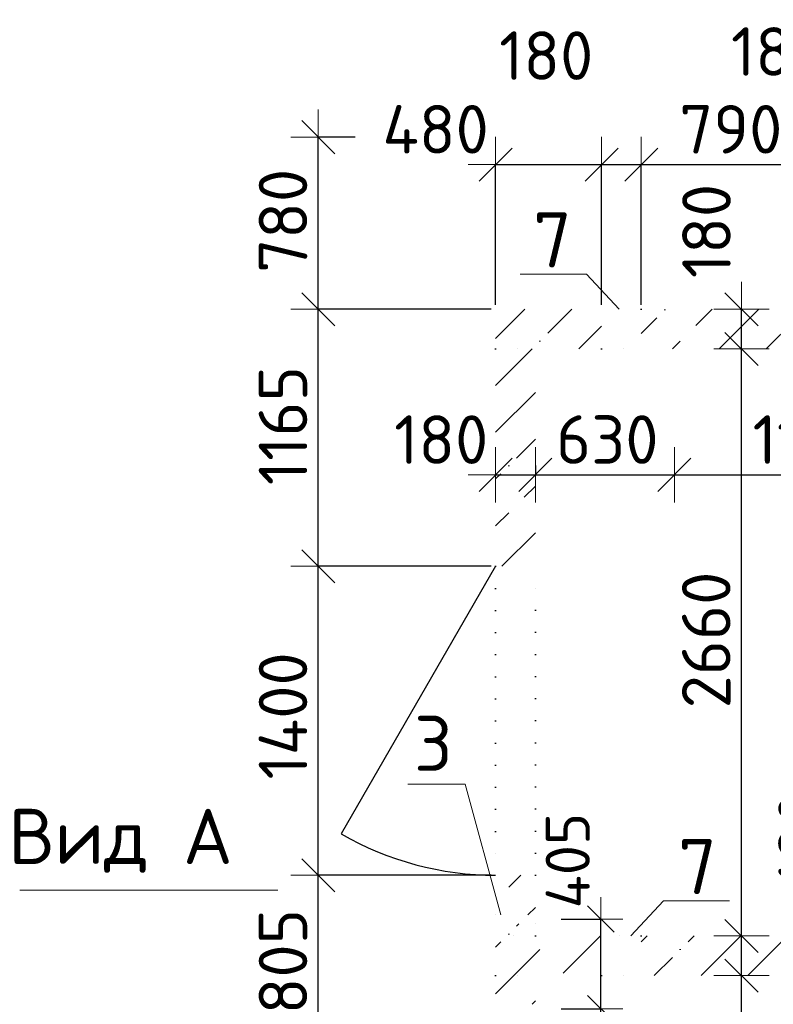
# Model space of a CAD drawing. Header units: millimetres. Extents: x 24002 to 102045, y -250 to 61883.
# Tile 11 of 31: x 53892 to 57309, y 9970 to 14432. Entities that reach past the tile are written whole.
import ezdxf

# ---------------------------------------------------------------- set-up
doc = ezdxf.new("R2010")
doc.units = ezdxf.units.MM
doc.header["$PDMODE"] = 65
doc.linetypes.add('______5', pattern=[1100, 800, -100, 100, -100])
doc.linetypes.add('______9', pattern=[100, 0, -100])
for name, color, linetype, lineweight in [('Standard', 7, 'Continuous', 25), ('Высотная отметка (отверстия)', 7, 'Continuous', 13), ('Макрос окна_ общее', 7, 'Continuous', 13), ('Ограждение_ 2D надпись', 7, 'Continuous', 13), ('Размерная линия_ общее', 7, 'Continuous', 13), ('Размерная линия_ общее_1', 7, 'Continuous', 13), ('Стена_ общее', 7, 'Continuous', 35)]:
    doc.layers.add(name, color=color, linetype=linetype, lineweight=lineweight)
doc.layers.add('Осевая линия_ общее', color=7, linetype='______5', lineweight=13, true_color=0xa0a0a0)
doc.styles.add('ISOCPEUR', font='ISOCPEUR')
doc.dimstyles.new('DIMSTYLE_10', dxfattribs={"dimtxt": 220, "dimasz": 250, "dimexe": 0, "dimexo": 0, "dimgap": 110, "dimtad": 2, "dimdec": 0, "dimrnd": 5, "dimzin": 12, "dimdsep": 46, "dimtxsty": 'ISOCPEUR', "dimblk1": 'ALL_ML_STRICH', "dimblk2": 'ALL_ML_STRICH', "dimsah": 1, "dimcen": 0, "dimclrd": 7, "dimclre": 256, "dimclrt": 7, "dimadec": 0, "dimazin": 0, "dimtfac": 1, "dimtdec": 0, "dimtix": 1, "dimtmove": 2, "dimatfit": 3, "dimfxl": 0, "dimtzin": 0, "dimlwd": 0, "dimlwe": -3, "dimarcsym": 0})
doc.dimstyles.new('DIMSTYLE_12', dxfattribs={"dimtxt": 220, "dimasz": 250, "dimexe": 0, "dimexo": 0, "dimgap": 110, "dimtad": 2, "dimdec": 0, "dimrnd": 5, "dimzin": 12, "dimdsep": 46, "dimtxsty": 'ISOCPEUR', "dimblk1": 'ALL_ML_STRICH', "dimblk2": 'ALL_ML_STRICH', "dimsah": 1, "dimcen": 0, "dimclrd": 7, "dimclre": 256, "dimclrt": 7, "dimadec": 0, "dimazin": 0, "dimtfac": 1, "dimtdec": 0, "dimtix": 1, "dimtmove": 2, "dimatfit": 3, "dimfxl": 0, "dimtzin": 0, "dimlwd": 0, "dimlwe": -3, "dimarcsym": 0})
doc.dimstyles.new('DIMSTYLE_13', dxfattribs={"dimtxt": 220, "dimasz": 250, "dimexe": 0, "dimexo": 0, "dimgap": 110, "dimtad": 0, "dimdec": 0, "dimrnd": 5, "dimzin": 12, "dimdsep": 46, "dimtxsty": 'ISOCPEUR', "dimblk1": 'ALL_ML_STRICH', "dimblk2": 'ALL_ML_STRICH', "dimsah": 1, "dimcen": 0, "dimclrd": 7, "dimclre": 256, "dimclrt": 7, "dimadec": 0, "dimazin": 0, "dimtfac": 1, "dimtdec": 0, "dimtix": 1, "dimtmove": 2, "dimatfit": 3, "dimfxl": 0, "dimtvp": 1.2, "dimtzin": 0, "dimlwd": 0, "dimlwe": -3, "dimarcsym": 0})
doc.dimstyles.new('DIMSTYLE_5', dxfattribs={"dimtxt": 200, "dimasz": 200, "dimexe": 0, "dimexo": 0, "dimgap": 100, "dimtad": 2, "dimdec": 0, "dimrnd": 5, "dimzin": 12, "dimdsep": 46, "dimtxsty": 'ISOCPEUR', "dimblk1": 'ALL_ML_STRICH', "dimblk2": 'ALL_ML_STRICH', "dimsah": 1, "dimcen": 0, "dimclrd": 7, "dimclre": 256, "dimclrt": 7, "dimadec": 0, "dimazin": 0, "dimtfac": 1, "dimtdec": 0, "dimtix": 1, "dimtmove": 2, "dimatfit": 3, "dimfxl": 0, "dimtzin": 0, "dimlwd": 0, "dimlwe": -3, "dimarcsym": 0})
doc.dimstyles.new('DIMSTYLE_7', dxfattribs={"dimtxt": 200, "dimasz": 200, "dimexe": 0, "dimexo": 0, "dimgap": 100, "dimtad": 2, "dimdec": 0, "dimrnd": 5, "dimzin": 12, "dimdsep": 46, "dimtxsty": 'ISOCPEUR', "dimblk1": 'ALL_ML_STRICH', "dimblk2": 'ALL_ML_STRICH', "dimsah": 1, "dimcen": 0, "dimclrd": 7, "dimclre": 256, "dimclrt": 7, "dimadec": 0, "dimazin": 0, "dimtfac": 1, "dimtdec": 0, "dimtix": 1, "dimtmove": 2, "dimatfit": 3, "dimfxl": 0, "dimtvp": 1.2, "dimtzin": 0, "dimlwd": 0, "dimlwe": -3, "dimarcsym": 0})
doc.dimstyles.new('DIMSTYLE_8', dxfattribs={"dimtxt": 220, "dimasz": 250, "dimexe": 0, "dimexo": 0, "dimgap": 110, "dimtad": 2, "dimdec": 0, "dimrnd": 5, "dimzin": 12, "dimdsep": 46, "dimtxsty": 'ISOCPEUR', "dimblk1": 'ALL_ML_STRICH', "dimblk2": 'ALL_ML_STRICH', "dimsah": 1, "dimcen": 0, "dimclrd": 7, "dimclre": 256, "dimclrt": 7, "dimadec": 0, "dimazin": 0, "dimtfac": 1, "dimtdec": 0, "dimtix": 1, "dimtmove": 2, "dimatfit": 3, "dimfxl": 0, "dimtvp": 1.2, "dimtzin": 0, "dimlwd": 0, "dimlwe": -3, "dimarcsym": 0})
doc.dimstyles.new('DIMSTYLE_9', dxfattribs={"dimtxt": 220, "dimasz": 250, "dimexe": 0, "dimexo": 0, "dimgap": 110, "dimtad": 2, "dimdec": 0, "dimrnd": 5, "dimzin": 12, "dimdsep": 46, "dimtxsty": 'ISOCPEUR', "dimblk1": 'ALL_ML_STRICH', "dimblk2": 'ALL_ML_STRICH', "dimsah": 1, "dimcen": 0, "dimclrd": 7, "dimclre": 256, "dimclrt": 7, "dimadec": 0, "dimazin": 0, "dimtfac": 1, "dimtdec": 0, "dimtix": 1, "dimtmove": 2, "dimatfit": 3, "dimfxl": 0, "dimtvp": 1.2, "dimtzin": 0, "dimlwd": 0, "dimlwe": -3, "dimarcsym": 0})
pattern_1 = [(45, (0, 0), (-212.132, 212.132), [400, -50, 0, -50]), (45, (-106.07, 106.07), (-212.132, 212.132), [800, -100, 100, -100])]

# ---------------------------------------------------------------- blocks, each defined once
blk = doc.blocks.new('ALL_ML_STRICH')
at = {"color": 0, "linetype": 'ByBlock', "lineweight": -2}
for p, q in [((0, -0.5), (0, 0.5)), ((-0.3, -0.3), (0.3, 0.3)), ((-1, 0), (0.5, 0))]:
    blk.add_line(p, q, dxfattribs=at)
blk = doc.blocks.new('*D28')
at = {"layer": 'DEFPOINTS', "color": 7, "linetype": 'Continuous', "lineweight": 13, "transparency": 33554687}
for p in [(56050, 12407.7), (56230, 12415.9), (56050, 12369.5)]:
    blk.add_point(p, dxfattribs=at)
at = {"layer": 'Размерная линия_ общее', "color": 253, "linetype": 'Continuous', "lineweight": -2, "true_color": 0xa0a0a0, "transparency": 33554687}
for p, q in [((56230, 12411.8), (56230, 12369.5)), ((56050, 12369.5), (56050, 12369.5))]:
    blk.add_line(p, q, dxfattribs=at)
at = {"layer": 'Размерная линия_ общее', "color": 7, "linetype": 'Continuous', "lineweight": -2, "transparency": 33554687}
blk.add_line((56050, 12369.5), (56230, 12369.5), dxfattribs=at)
at = {"layer": 'Размерная линия_ общее', "color": 7, "linetype": 'Continuous', "lineweight": 13, "transparency": 33554687, "xscale": 250, "yscale": 250, "zscale": 250, "rotation": 180}
blk.add_blockref('ALL_ML_STRICH', (56050, 12369.5), dxfattribs=at)
at = {"layer": 'Размерная линия_ общее', "color": 7, "linetype": 'Continuous', "lineweight": 13, "transparency": 33554687, "xscale": 250, "yscale": 250, "zscale": 250}
blk.add_blockref('ALL_ML_STRICH', (56230, 12369.5), dxfattribs=at)
at = {"layer": 'Размерная линия_ общее', "color": 7, "linetype": 'Continuous', "lineweight": 13, "transparency": 33554687, "insert": (55803.1, 12529.2), "char_height": 220, "width": 660, "attachment_point": 5, "style": 'ISOCPEUR'}
blk.add_mtext('\\A1;{180}', dxfattribs=at)
blk = doc.blocks.new('*D29')
at = {"layer": 'DEFPOINTS', "color": 7, "linetype": 'Continuous', "lineweight": 13, "transparency": 33554687}
for p in [(56230, 12415.9), (56230, 12369.5), (56860, 12389.9)]:
    blk.add_point(p, dxfattribs=at)
at = {"layer": 'Размерная линия_ общее', "color": 253, "linetype": 'Continuous', "lineweight": -2, "true_color": 0xa0a0a0, "transparency": 33554687}
for p, q in [((56230, 12411.8), (56230, 12369.5)), ((56860, 12369.5), (56860, 12369.5))]:
    blk.add_line(p, q, dxfattribs=at)
at = {"layer": 'Размерная линия_ общее', "color": 7, "linetype": 'Continuous', "lineweight": -2, "transparency": 33554687}
blk.add_line((56230, 12369.5), (56860, 12369.5), dxfattribs=at)
at = {"layer": 'Размерная линия_ общее', "color": 7, "linetype": 'Continuous', "lineweight": 13, "transparency": 33554687, "xscale": 250, "yscale": 250, "zscale": 250, "rotation": 180}
blk.add_blockref('ALL_ML_STRICH', (56230, 12369.5), dxfattribs=at)
at = {"layer": 'Размерная линия_ общее', "color": 7, "linetype": 'Continuous', "lineweight": 13, "transparency": 33554687, "xscale": 250, "yscale": 250, "zscale": 250}
blk.add_blockref('ALL_ML_STRICH', (56860, 12369.5), dxfattribs=at)
at = {"layer": 'Размерная линия_ общее', "color": 7, "linetype": 'Continuous', "lineweight": 13, "transparency": 33554687, "insert": (56556, 12529.5), "char_height": 220, "width": 660, "attachment_point": 5, "style": 'ISOCPEUR'}
blk.add_mtext('\\A1;{630}', dxfattribs=at)
blk = doc.blocks.new('*D30')
at = {"layer": 'DEFPOINTS', "color": 7, "linetype": 'Continuous', "lineweight": 13, "transparency": 33554687}
for p in [(57980, 12900), (56860, 12389.9), (56860, 12369.5)]:
    blk.add_point(p, dxfattribs=at)
at = {"layer": 'Размерная линия_ общее', "color": 253, "linetype": 'Continuous', "lineweight": -2, "true_color": 0xa0a0a0, "transparency": 33554687}
for p, q in [((57980, 12880), (57980, 12369.5)), ((56860, 12369.5), (56860, 12369.5))]:
    blk.add_line(p, q, dxfattribs=at)
at = {"layer": 'Размерная линия_ общее', "color": 7, "linetype": 'Continuous', "lineweight": -2, "transparency": 33554687}
blk.add_line((56860, 12369.5), (57980, 12369.5), dxfattribs=at)
at = {"layer": 'Размерная линия_ общее', "color": 7, "linetype": 'Continuous', "lineweight": 13, "transparency": 33554687, "xscale": 250, "yscale": 250, "zscale": 250, "rotation": 180}
blk.add_blockref('ALL_ML_STRICH', (56860, 12369.5), dxfattribs=at)
at = {"layer": 'Размерная линия_ общее', "color": 7, "linetype": 'Continuous', "lineweight": 13, "transparency": 33554687, "xscale": 250, "yscale": 250, "zscale": 250}
blk.add_blockref('ALL_ML_STRICH', (57980, 12369.5), dxfattribs=at)
at = {"layer": 'Размерная линия_ общее', "color": 7, "linetype": 'Continuous', "lineweight": 13, "transparency": 33554687, "insert": (57475, 12529.5), "char_height": 220, "width": 880, "attachment_point": 5, "style": 'ISOCPEUR'}
blk.add_mtext('\\A1;{1120}', dxfattribs=at)
blk = doc.blocks.new('*D178')
at = {"layer": 'DEFPOINTS', "color": 7, "linetype": 'Continuous', "lineweight": 13, "transparency": 33554687}
for p in [(57140.4, 10100), (57140.4, 8500), (57164.5, 8500)]:
    blk.add_point(p, dxfattribs=at)
at = {"layer": 'Размерная линия_ общее', "color": 253, "linetype": 'Continuous', "lineweight": -2, "true_color": 0xa0a0a0, "transparency": 33554687}
for p, q in [((57160.4, 10100), (57164.5, 10100)), ((57160.4, 8500), (57164.5, 8500))]:
    blk.add_line(p, q, dxfattribs=at)
at = {"layer": 'Размерная линия_ общее', "color": 7, "linetype": 'Continuous', "lineweight": -2, "transparency": 33554687}
blk.add_line((57164.5, 8500), (57164.5, 10100), dxfattribs=at)
at = {"layer": 'Размерная линия_ общее', "color": 7, "linetype": 'Continuous', "lineweight": 13, "transparency": 33554687, "xscale": 250, "yscale": 250, "zscale": 250}
for p, rotation in [((57164.5, 10100), 90), ((57164.5, 8500), 270)]:
    blk.add_blockref('ALL_ML_STRICH', p, dxfattribs=dict(at, rotation=rotation))
at = {"layer": 'Размерная линия_ общее', "color": 7, "linetype": 'Continuous', "lineweight": 13, "transparency": 33554687, "insert": (57004.5, 9333), "char_height": 220, "width": 880, "attachment_point": 5, "rotation": 90, "style": 'ISOCPEUR'}
blk.add_mtext('\\A1;{1600}', dxfattribs=at)
blk = doc.blocks.new('*D179')
at = {"layer": 'DEFPOINTS', "color": 7, "linetype": 'Continuous', "lineweight": 13, "transparency": 33554687}
for p in [(57140.4, 10280), (57140.4, 10100), (57164.5, 10100)]:
    blk.add_point(p, dxfattribs=at)
at = {"layer": 'Размерная линия_ общее', "color": 253, "linetype": 'Continuous', "lineweight": -2, "true_color": 0xa0a0a0, "transparency": 33554687}
for p, q in [((57160.4, 10280), (57164.5, 10280)), ((57160.4, 10100), (57164.5, 10100))]:
    blk.add_line(p, q, dxfattribs=at)
at = {"layer": 'Размерная линия_ общее', "color": 7, "linetype": 'Continuous', "lineweight": -2, "transparency": 33554687}
blk.add_line((57164.5, 10100), (57164.5, 10280), dxfattribs=at)
at = {"layer": 'Размерная линия_ общее', "color": 7, "linetype": 'Continuous', "lineweight": 13, "transparency": 33554687, "xscale": 250, "yscale": 250, "zscale": 250}
for p, rotation in [((57164.5, 10280), 90), ((57164.5, 10100), 270)]:
    blk.add_blockref('ALL_ML_STRICH', p, dxfattribs=dict(at, rotation=rotation))
at = {"layer": 'Размерная линия_ общее', "color": 7, "linetype": 'Continuous', "lineweight": 13, "transparency": 33554687, "insert": (57441.1, 10719), "char_height": 220, "width": 660, "attachment_point": 5, "rotation": 90, "style": 'ISOCPEUR'}
blk.add_mtext('\\A1;{180}', dxfattribs=at)
blk = doc.blocks.new('*D180')
at = {"layer": 'DEFPOINTS', "color": 7, "linetype": 'Continuous', "lineweight": 13, "transparency": 33554687}
for p in [(57140.4, 12940), (57140.4, 10280), (57164.5, 10280)]:
    blk.add_point(p, dxfattribs=at)
at = {"layer": 'Размерная линия_ общее', "color": 253, "linetype": 'Continuous', "lineweight": -2, "true_color": 0xa0a0a0, "transparency": 33554687}
for p, q in [((57160.4, 12940), (57164.5, 12940)), ((57160.4, 10280), (57164.5, 10280))]:
    blk.add_line(p, q, dxfattribs=at)
at = {"layer": 'Размерная линия_ общее', "color": 7, "linetype": 'Continuous', "lineweight": -2, "transparency": 33554687}
blk.add_line((57164.5, 10280), (57164.5, 12940), dxfattribs=at)
at = {"layer": 'Размерная линия_ общее', "color": 7, "linetype": 'Continuous', "lineweight": 13, "transparency": 33554687, "xscale": 250, "yscale": 250, "zscale": 250}
for p, rotation in [((57164.5, 12940), 90), ((57164.5, 10280), 270)]:
    blk.add_blockref('ALL_ML_STRICH', p, dxfattribs=dict(at, rotation=rotation))
at = {"layer": 'Размерная линия_ общее', "color": 7, "linetype": 'Continuous', "lineweight": 13, "transparency": 33554687, "insert": (57004.5, 11621), "char_height": 220, "width": 880, "attachment_point": 5, "rotation": 90, "style": 'ISOCPEUR'}
blk.add_mtext('\\A1;{2660}', dxfattribs=at)
blk = doc.blocks.new('*D181')
at = {"layer": 'DEFPOINTS', "color": 7, "linetype": 'Continuous', "lineweight": 13, "transparency": 33554687}
for p in [(57140.4, 13120), (57140.4, 12940), (57164.5, 12940)]:
    blk.add_point(p, dxfattribs=at)
at = {"layer": 'Размерная линия_ общее', "color": 253, "linetype": 'Continuous', "lineweight": -2, "true_color": 0xa0a0a0, "transparency": 33554687}
for p, q in [((57160.4, 13120), (57164.5, 13120)), ((57160.4, 12940), (57164.5, 12940))]:
    blk.add_line(p, q, dxfattribs=at)
at = {"layer": 'Размерная линия_ общее', "color": 7, "linetype": 'Continuous', "lineweight": -2, "transparency": 33554687}
blk.add_line((57164.5, 12940), (57164.5, 13120), dxfattribs=at)
at = {"layer": 'Размерная линия_ общее', "color": 7, "linetype": 'Continuous', "lineweight": 13, "transparency": 33554687, "xscale": 250, "yscale": 250, "zscale": 250}
for p, rotation in [((57164.5, 13120), 90), ((57164.5, 12940), 270)]:
    blk.add_blockref('ALL_ML_STRICH', p, dxfattribs=dict(at, rotation=rotation))
at = {"layer": 'Размерная линия_ общее', "color": 7, "linetype": 'Continuous', "lineweight": 13, "transparency": 33554687, "insert": (57005.7, 13474.8), "char_height": 220, "width": 660, "attachment_point": 5, "rotation": 90, "style": 'ISOCPEUR'}
blk.add_mtext('\\A1;{180}', dxfattribs=at)
blk = doc.blocks.new('*D209')
at = {"layer": 'DEFPOINTS', "color": 7, "linetype": 'Continuous', "lineweight": 13, "transparency": 33554687}
for p in [(56050, 13775.7), (56050, 13120), (56530, 13120)]:
    blk.add_point(p, dxfattribs=at)
at = {"layer": 'Размерная линия_ общее', "color": 253, "linetype": 'Continuous', "lineweight": -2, "true_color": 0xa0a0a0, "transparency": 33554687}
for p, q in [((56050, 13140), (56050, 13775.7)), ((56530, 13140), (56530, 13775.7))]:
    blk.add_line(p, q, dxfattribs=at)
at = {"layer": 'Размерная линия_ общее', "color": 7, "linetype": 'Continuous', "lineweight": -2, "transparency": 33554687}
blk.add_line((56050, 13775.7), (56530, 13775.7), dxfattribs=at)
at = {"layer": 'Размерная линия_ общее', "color": 7, "linetype": 'Continuous', "lineweight": 13, "transparency": 33554687, "xscale": 250, "yscale": 250, "zscale": 250, "rotation": 180}
blk.add_blockref('ALL_ML_STRICH', (56050, 13775.7), dxfattribs=at)
at = {"layer": 'Размерная линия_ общее', "color": 7, "linetype": 'Continuous', "lineweight": 13, "transparency": 33554687, "xscale": 250, "yscale": 250, "zscale": 250}
blk.add_blockref('ALL_ML_STRICH', (56530, 13775.7), dxfattribs=at)
at = {"layer": 'Размерная линия_ общее', "color": 7, "linetype": 'Continuous', "lineweight": 13, "transparency": 33554687, "insert": (55777.9, 13935.7), "char_height": 220, "width": 660, "attachment_point": 5, "style": 'ISOCPEUR'}
blk.add_mtext('\\A1;{480}', dxfattribs=at)
blk = doc.blocks.new('*D210')
at = {"layer": 'DEFPOINTS', "color": 7, "linetype": 'Continuous', "lineweight": 13, "transparency": 33554687}
for p in [(56530, 13775.7), (56530, 13120), (56710, 13120)]:
    blk.add_point(p, dxfattribs=at)
at = {"layer": 'Размерная линия_ общее', "color": 253, "linetype": 'Continuous', "lineweight": -2, "true_color": 0xa0a0a0, "transparency": 33554687}
for p, q in [((56530, 13140), (56530, 13775.7)), ((56710, 13140), (56710, 13775.7))]:
    blk.add_line(p, q, dxfattribs=at)
at = {"layer": 'Размерная линия_ общее', "color": 7, "linetype": 'Continuous', "lineweight": -2, "transparency": 33554687}
blk.add_line((56530, 13775.7), (56710, 13775.7), dxfattribs=at)
at = {"layer": 'Размерная линия_ общее', "color": 7, "linetype": 'Continuous', "lineweight": 13, "transparency": 33554687, "xscale": 250, "yscale": 250, "zscale": 250, "rotation": 180}
blk.add_blockref('ALL_ML_STRICH', (56530, 13775.7), dxfattribs=at)
at = {"layer": 'Размерная линия_ общее', "color": 7, "linetype": 'Continuous', "lineweight": 13, "transparency": 33554687, "xscale": 250, "yscale": 250, "zscale": 250}
blk.add_blockref('ALL_ML_STRICH', (56710, 13775.7), dxfattribs=at)
at = {"layer": 'Размерная линия_ общее', "color": 7, "linetype": 'Continuous', "lineweight": 13, "transparency": 33554687, "insert": (56279.1, 14269.6), "char_height": 220, "width": 660, "attachment_point": 5, "style": 'ISOCPEUR'}
blk.add_mtext('\\A1;{180}', dxfattribs=at)
blk = doc.blocks.new('*D211')
at = {"layer": 'DEFPOINTS', "color": 7, "linetype": 'Continuous', "lineweight": 13, "transparency": 33554687}
for p in [(56710, 13775.7), (56710, 13120), (57500, 13120)]:
    blk.add_point(p, dxfattribs=at)
at = {"layer": 'Размерная линия_ общее', "color": 253, "linetype": 'Continuous', "lineweight": -2, "true_color": 0xa0a0a0, "transparency": 33554687}
for p, q in [((56710, 13140), (56710, 13775.7)), ((57500, 13140), (57500, 13775.7))]:
    blk.add_line(p, q, dxfattribs=at)
at = {"layer": 'Размерная линия_ общее', "color": 7, "linetype": 'Continuous', "lineweight": -2, "transparency": 33554687}
blk.add_line((56710, 13775.7), (57500, 13775.7), dxfattribs=at)
at = {"layer": 'Размерная линия_ общее', "color": 7, "linetype": 'Continuous', "lineweight": 13, "transparency": 33554687, "xscale": 250, "yscale": 250, "zscale": 250, "rotation": 180}
blk.add_blockref('ALL_ML_STRICH', (56710, 13775.7), dxfattribs=at)
at = {"layer": 'Размерная линия_ общее', "color": 7, "linetype": 'Continuous', "lineweight": 13, "transparency": 33554687, "xscale": 250, "yscale": 250, "zscale": 250}
blk.add_blockref('ALL_ML_STRICH', (57500, 13775.7), dxfattribs=at)
at = {"layer": 'Размерная линия_ общее', "color": 7, "linetype": 'Continuous', "lineweight": 13, "transparency": 33554687, "insert": (57116, 13935.7), "char_height": 220, "width": 660, "attachment_point": 5, "style": 'ISOCPEUR'}
blk.add_mtext('\\A1;{790}', dxfattribs=at)
blk = doc.blocks.new('*D212')
at = {"layer": 'DEFPOINTS', "color": 7, "linetype": 'Continuous', "lineweight": 13, "transparency": 33554687}
for p in [(57500, 13775.7), (57500, 13120), (57680, 13120)]:
    blk.add_point(p, dxfattribs=at)
at = {"layer": 'Размерная линия_ общее', "color": 253, "linetype": 'Continuous', "lineweight": -2, "true_color": 0xa0a0a0, "transparency": 33554687}
for p, q in [((57500, 13140), (57500, 13775.7)), ((57680, 13140), (57680, 13775.7))]:
    blk.add_line(p, q, dxfattribs=at)
at = {"layer": 'Размерная линия_ общее', "color": 7, "linetype": 'Continuous', "lineweight": -2, "transparency": 33554687}
blk.add_line((57500, 13775.7), (57680, 13775.7), dxfattribs=at)
at = {"layer": 'Размерная линия_ общее', "color": 7, "linetype": 'Continuous', "lineweight": 13, "transparency": 33554687, "xscale": 250, "yscale": 250, "zscale": 250, "rotation": 180}
blk.add_blockref('ALL_ML_STRICH', (57500, 13775.7), dxfattribs=at)
at = {"layer": 'Размерная линия_ общее', "color": 7, "linetype": 'Continuous', "lineweight": 13, "transparency": 33554687, "xscale": 250, "yscale": 250, "zscale": 250}
blk.add_blockref('ALL_ML_STRICH', (57680, 13775.7), dxfattribs=at)
at = {"layer": 'Размерная линия_ общее', "color": 7, "linetype": 'Continuous', "lineweight": 13, "transparency": 33554687, "insert": (57330.2, 14288), "char_height": 220, "width": 660, "attachment_point": 5, "style": 'ISOCPEUR'}
blk.add_mtext('\\A1;{180}', dxfattribs=at)
blk = doc.blocks.new('*D216')
at = {"layer": 'DEFPOINTS', "color": 7, "linetype": 'Continuous', "lineweight": 13, "transparency": 33554687}
for p in [(56050, 10555), (55246, 9750), (56050, 9750)]:
    blk.add_point(p, dxfattribs=at)
at = {"layer": 'Размерная линия_ общее', "color": 253, "linetype": 'Continuous', "lineweight": -2, "true_color": 0xa0a0a0, "transparency": 33554687}
for p, q in [((56030, 10555), (55246, 10555)), ((56030, 9750), (55246, 9750))]:
    blk.add_line(p, q, dxfattribs=at)
at = {"layer": 'Размерная линия_ общее', "color": 7, "linetype": 'Continuous', "lineweight": -2, "transparency": 33554687}
blk.add_line((55246, 9750), (55246, 10555), dxfattribs=at)
at = {"layer": 'Размерная линия_ общее', "color": 7, "linetype": 'Continuous', "lineweight": 13, "transparency": 33554687, "xscale": 250, "yscale": 250, "zscale": 250}
for p, rotation in [((55246, 10555), 90), ((55246, 9750), 270)]:
    blk.add_blockref('ALL_ML_STRICH', p, dxfattribs=dict(at, rotation=rotation))
at = {"layer": 'Размерная линия_ общее', "color": 7, "linetype": 'Continuous', "lineweight": 13, "transparency": 33554687, "insert": (55086, 10163.5), "char_height": 220, "width": 660, "attachment_point": 5, "rotation": 90, "style": 'ISOCPEUR'}
blk.add_mtext('\\A1;{805}', dxfattribs=at)
blk = doc.blocks.new('*D217')
at = {"layer": 'DEFPOINTS', "color": 7, "linetype": 'Continuous', "lineweight": 13, "transparency": 33554687}
for p in [(56050, 11955), (55246, 10555), (56050, 10555)]:
    blk.add_point(p, dxfattribs=at)
at = {"layer": 'Размерная линия_ общее', "color": 253, "linetype": 'Continuous', "lineweight": -2, "true_color": 0xa0a0a0, "transparency": 33554687}
for p, q in [((56030, 11955), (55246, 11955)), ((56030, 10555), (55246, 10555))]:
    blk.add_line(p, q, dxfattribs=at)
at = {"layer": 'Размерная линия_ общее', "color": 7, "linetype": 'Continuous', "lineweight": -2, "transparency": 33554687}
blk.add_line((55246, 10555), (55246, 11955), dxfattribs=at)
at = {"layer": 'Размерная линия_ общее', "color": 7, "linetype": 'Continuous', "lineweight": 13, "transparency": 33554687, "xscale": 250, "yscale": 250, "zscale": 250}
for p, rotation in [((55246, 11955), 90), ((55246, 10555), 270)]:
    blk.add_blockref('ALL_ML_STRICH', p, dxfattribs=dict(at, rotation=rotation))
at = {"layer": 'Размерная линия_ общее', "color": 7, "linetype": 'Continuous', "lineweight": 13, "transparency": 33554687, "insert": (55086, 11277), "char_height": 220, "width": 880, "attachment_point": 5, "rotation": 90, "style": 'ISOCPEUR'}
blk.add_mtext('\\A1;{1400}', dxfattribs=at)
blk = doc.blocks.new('*D218')
at = {"layer": 'DEFPOINTS', "color": 7, "linetype": 'Continuous', "lineweight": 13, "transparency": 33554687}
for p in [(56050, 13120), (55246, 11955), (56050, 11955)]:
    blk.add_point(p, dxfattribs=at)
at = {"layer": 'Размерная линия_ общее', "color": 253, "linetype": 'Continuous', "lineweight": -2, "true_color": 0xa0a0a0, "transparency": 33554687}
for p, q in [((56030, 13120), (55246, 13120)), ((56030, 11955), (55246, 11955))]:
    blk.add_line(p, q, dxfattribs=at)
at = {"layer": 'Размерная линия_ общее', "color": 7, "linetype": 'Continuous', "lineweight": -2, "transparency": 33554687}
blk.add_line((55246, 11955), (55246, 13120), dxfattribs=at)
at = {"layer": 'Размерная линия_ общее', "color": 7, "linetype": 'Continuous', "lineweight": 13, "transparency": 33554687, "xscale": 250, "yscale": 250, "zscale": 250}
for p, rotation in [((55246, 13120), 90), ((55246, 11955), 270)]:
    blk.add_blockref('ALL_ML_STRICH', p, dxfattribs=dict(at, rotation=rotation))
at = {"layer": 'Размерная линия_ общее', "color": 7, "linetype": 'Continuous', "lineweight": 13, "transparency": 33554687, "insert": (55086, 12592.5), "char_height": 220, "width": 880, "attachment_point": 5, "rotation": 90, "style": 'ISOCPEUR'}
blk.add_mtext('\\A1;{1165}', dxfattribs=at)
blk = doc.blocks.new('*D219')
at = {"layer": 'DEFPOINTS', "color": 7, "linetype": 'Continuous', "lineweight": 13, "transparency": 33554687}
for p in [(55432.6, 13900), (55246, 13120), (56050, 13120)]:
    blk.add_point(p, dxfattribs=at)
at = {"layer": 'Размерная линия_ общее', "color": 253, "linetype": 'Continuous', "lineweight": -2, "true_color": 0xa0a0a0, "transparency": 33554687}
for p, q in [((55412.6, 13900), (55246, 13900)), ((56030, 13120), (55246, 13120))]:
    blk.add_line(p, q, dxfattribs=at)
at = {"layer": 'Размерная линия_ общее', "color": 7, "linetype": 'Continuous', "lineweight": -2, "transparency": 33554687}
blk.add_line((55246, 13120), (55246, 13900), dxfattribs=at)
at = {"layer": 'Размерная линия_ общее', "color": 7, "linetype": 'Continuous', "lineweight": 13, "transparency": 33554687, "xscale": 250, "yscale": 250, "zscale": 250}
for p, rotation in [((55246, 13900), 90), ((55246, 13120), 270)]:
    blk.add_blockref('ALL_ML_STRICH', p, dxfattribs=dict(at, rotation=rotation))
at = {"layer": 'Размерная линия_ общее', "color": 7, "linetype": 'Continuous', "lineweight": 13, "transparency": 33554687, "insert": (55086, 13521), "char_height": 220, "width": 660, "attachment_point": 5, "rotation": 90, "style": 'ISOCPEUR'}
blk.add_mtext('\\A1;{780}', dxfattribs=at)
blk = doc.blocks.new('*D274')
at = {"layer": 'DEFPOINTS', "color": 7, "linetype": 'Continuous', "lineweight": 13, "transparency": 33554687}
for p in [(56247.1, 9950), (56247.1, 8500), (56526.4, 8500)]:
    blk.add_point(p, dxfattribs=at)
at = {"layer": 'Размерная линия_ общее_1', "color": 253, "linetype": 'Continuous', "lineweight": -2, "true_color": 0xa0a0a0, "transparency": 33554687}
for p, q in [((56347.1, 9950), (56526.4, 9950)), ((56347.1, 8500), (56526.4, 8500))]:
    blk.add_line(p, q, dxfattribs=at)
at = {"layer": 'Размерная линия_ общее_1', "color": 7, "linetype": 'Continuous', "lineweight": -2, "transparency": 33554687}
blk.add_line((56526.4, 8500), (56526.4, 9950), dxfattribs=at)
at = {"layer": 'Размерная линия_ общее_1', "color": 7, "linetype": 'Continuous', "lineweight": 13, "transparency": 33554687, "xscale": 200, "yscale": 200, "zscale": 200}
for p, rotation in [((56526.4, 9950), 90), ((56526.4, 8500), 270)]:
    blk.add_blockref('ALL_ML_STRICH', p, dxfattribs=dict(at, rotation=rotation))
at = {"layer": 'Размерная линия_ общее_1', "color": 7, "linetype": 'Continuous', "lineweight": 13, "transparency": 33554687, "insert": (56376.4, 9025), "char_height": 200, "width": 800, "attachment_point": 5, "rotation": 90, "style": 'ISOCPEUR'}
blk.add_mtext('\\A1;{1450}', dxfattribs=at)
blk = doc.blocks.new('*D275')
at = {"layer": 'DEFPOINTS', "color": 7, "linetype": 'Continuous', "lineweight": 13, "transparency": 33554687}
for p in [(56247.1, 10356.3), (56247.1, 9950), (56526.4, 9950)]:
    blk.add_point(p, dxfattribs=at)
at = {"layer": 'Размерная линия_ общее_1', "color": 253, "linetype": 'Continuous', "lineweight": -2, "true_color": 0xa0a0a0, "transparency": 33554687}
for p, q in [((56347.1, 10356.3), (56526.4, 10356.3)), ((56347.1, 9950), (56526.4, 9950))]:
    blk.add_line(p, q, dxfattribs=at)
at = {"layer": 'Размерная линия_ общее_1', "color": 7, "linetype": 'Continuous', "lineweight": -2, "transparency": 33554687}
blk.add_line((56526.4, 9950), (56526.4, 10356.3), dxfattribs=at)
at = {"layer": 'Размерная линия_ общее_1', "color": 7, "linetype": 'Continuous', "lineweight": 13, "transparency": 33554687, "xscale": 200, "yscale": 200, "zscale": 200}
for p, rotation in [((56526.4, 10356.3), 90), ((56526.4, 9950), 270)]:
    blk.add_blockref('ALL_ML_STRICH', p, dxfattribs=dict(at, rotation=rotation))
at = {"layer": 'Размерная линия_ общее_1', "color": 7, "linetype": 'Continuous', "lineweight": 13, "transparency": 33554687, "insert": (56376.6, 10621.1), "char_height": 200, "width": 600, "attachment_point": 5, "rotation": 90, "style": 'ISOCPEUR'}
blk.add_mtext('\\A1;{405}', dxfattribs=at)

msp = doc.modelspace()

# ---------------------------------------------------------------- hatches: boundary and pattern name
at = {"layer": 'Стена_ общее', "linetype": 'Continuous', "lineweight": 18, "transparency": 33554687}
h = msp.add_hatch(dxfattribs=at)
h.set_pattern_fill('__________539', scale=100, style=0, pattern_type=2)
h.set_pattern_definition(pattern_1)
h.paths.add_polyline_path([(56050, 12940), (56530, 12940), (56530, 13120), (56050, 13120)], flags=0)
h = msp.add_hatch(dxfattribs=at)
h.set_pattern_fill('__________539', scale=100, style=0, pattern_type=2)
h.set_pattern_definition(pattern_1)
h.paths.add_polyline_path([(56710, 12940), (57500, 12940), (57500, 13120), (56710, 13120)], flags=0)
h = msp.add_hatch(dxfattribs=at)
h.set_pattern_fill('__________539', scale=100, style=0, pattern_type=2)
h.set_pattern_definition(pattern_1)
h.paths.add_polyline_path([(56230, 11955), (56230, 12940), (56050, 12940), (56050, 11955)], flags=0)
h = msp.add_hatch(dxfattribs=at)
h.set_pattern_fill('__________539', scale=100, style=0, pattern_type=2)
h.set_pattern_definition(pattern_1)
h.paths.add_polyline_path([(56050, 10555), (56050, 10375), (56230, 10375), (56230, 10555)], flags=0)
h = msp.add_hatch(dxfattribs=at)
h.set_pattern_fill('__________539', scale=100, style=0, pattern_type=2)
h.set_pattern_definition(pattern_1)
h.paths.add_polyline_path([(56230, 10280), (56230, 10335), (56050, 10335), (56050, 10280)], flags=0)
h = msp.add_hatch(dxfattribs=at)
h.set_pattern_fill('__________539', scale=100, style=0, pattern_type=2)
h.set_pattern_definition(pattern_1)
h.paths.add_polyline_path([(56530, 10280), (56050, 10280), (56050, 10100), (56530, 10100)], flags=0)
h = msp.add_hatch(dxfattribs=at)
h.set_pattern_fill('__________539', scale=100, style=0, pattern_type=2)
h.set_pattern_definition(pattern_1)
h.paths.add_polyline_path([(57500, 10280), (56710, 10280), (56710, 10100), (57500, 10100)], flags=0)
h = msp.add_hatch(dxfattribs=at)
h.set_pattern_fill('__________539', scale=100, style=0, pattern_type=2)
h.set_pattern_definition(pattern_1)
h.paths.add_polyline_path([(56230, 9970), (56230, 10100), (56050, 10100), (56050, 9970)], flags=0)

# ---------------------------------------------------------------- linework, layer by layer
at = {"layer": 'Высотная отметка (отверстия)', "color": 7, "linetype": 'Continuous', "lineweight": 13, "transparency": 33554687}
msp.add_lwpolyline([(56073.8, 10375), (55912.2, 10967.6), (55652.2, 10967.6)], dxfattribs=at)
at = {"layer": 'Макрос окна_ общее', "color": 7, "linetype": 'Continuous', "lineweight": 25, "transparency": 33554687}
msp.add_line((56050, 11955), (55350, 10742.6), dxfattribs=at)
msp.add_arc((56050, 11955), 1400, 240, 270, dxfattribs=at)
at = {"layer": 'Ограждение_ 2D надпись', "color": 7, "linetype": 'Continuous', "lineweight": 13, "transparency": 33554687}
for points in [[(56609.6, 13120), (56461.8, 13278.9), (56161.8, 13278.9)], [(56662.3, 10280), (56810.2, 10438.9), (57110.2, 10438.9)]]:
    msp.add_lwpolyline(points, dxfattribs=at)
at = {"layer": 'Осевая линия_ общее', "color": 7, "linetype": 'Continuous', "lineweight": 13, "transparency": 33554687}
msp.add_line((53892.5, 10487.5), (55062.5, 10487.5), dxfattribs=at)
at = {"layer": 'Стена_ общее', "color": 7, "linetype": '______9', "lineweight": -3, "transparency": 33554687}
for p, q in [((56710, 13120), (56530, 13120)), ((56710, 13120), (56530, 13120)), ((56050, 12940), (56230, 12940)), ((56530, 12940), (56710, 12940)), ((56530, 12940), (56710, 12940)), ((56050, 11955), (56050, 10555)), ((56050, 11955), (56050, 10555)), ((56230, 10555), (56230, 11955)), ((56230, 10555), (56230, 11955)), ((56050, 10375), (56050, 10335)), ((56050, 10375), (56050, 10335)), ((56230, 10335), (56230, 10375)), ((56230, 10335), (56230, 10375)), ((56230, 10280), (56050, 10280)), ((56710, 10280), (56530, 10280)), ((56710, 10280), (56530, 10280)), ((56050, 10100), (56230, 10100)), ((56530, 10100), (56710, 10100)), ((56530, 10100), (56710, 10100))]:
    msp.add_line(p, q, dxfattribs=at)

# ---------------------------------------------------------------- texts
at = {"layer": 'Standard', "color": 7, "linetype": 'Continuous', "lineweight": 13, "transparency": 33554687, "char_height": 250, "style": 'ISOCPEUR'}
for s, insert, width, attachment_point in [('\\A1;{\\fISOCPEUR|i0|b0;\\H250.000000;\\W1.000000;\\C7;7}\\P', (56219.9, 13434.6), 272.222, 4), ('\\A1;{\\fISOCPEUR|i0|b0;\\H250.000000;\\W1.000000;\\C7;Вид А}\\P', (54349.7, 10711.2), 1043.59, 5), ('\\A1;{\\fISOCPEUR|i0|b0;\\H250.000000;\\W1.000000;\\C7;7}\\P', (56877.1, 10594.6), 272.222, 4)]:
    msp.add_mtext(s, dxfattribs=dict(at, insert=insert, width=width, attachment_point=attachment_point))
at = {"layer": 'Высотная отметка (отверстия)', "color": 7, "linetype": 'Continuous', "lineweight": 13, "transparency": 33554687, "insert": (55767.2, 11027.6), "char_height": 250, "width": 272.222, "attachment_point": 8, "style": 'ISOCPEUR'}
msp.add_mtext('\\A1;{\\fISOCPEUR|i0|b0;\\H250.000000;\\W1.000000;\\C7;3}\\P', dxfattribs=at)

# ---------------------------------------------------------------- dimensions: what is measured, and where the dimension line sits
at = {"layer": 'Размерная линия_ общее', "color": 7, "linetype": 'Continuous', "lineweight": 13, "transparency": 33554687}
for base, p1, p2, dimstyle, picture, middle in [((56710, 13775.7), (56530, 13140), (56710, 13140), 'DIMSTYLE_9', '*D210', (56279.1, 14269.6)), ((57680, 13775.7), (57500, 13140), (57680, 13140), 'DIMSTYLE_9', '*D212', (57330.2, 14288)), ((56530, 13775.7), (56050, 13140), (56530, 13140), 'DIMSTYLE_9', '*D209', (55777.9, 13935.7)), ((57500, 13775.7), (56710, 13140), (57500, 13140), 'DIMSTYLE_12', '*D211', (57116, 13935.7)), ((57980, 12369.5), (56860, 12369.5), (57980, 12880), 'DIMSTYLE_10', '*D30', (57475, 12529.5)), ((56230, 12369.5), (56050, 12369.5), (56230, 12411.8), 'DIMSTYLE_8', '*D28', (55803.1, 12529.2)), ((56860, 12369.5), (56230, 12411.8), (56860, 12369.5), 'DIMSTYLE_9', '*D29', (56556, 12529.5))]:
    dim = msp.add_linear_dim(base=base, p1=p1, p2=p2, dimstyle=dimstyle, override={"dimpost": '<>', "dimclrd": 7, "dimclre": 253, "dimclrt": 7, "dimlwd": 0, "dimlwe": 65533}, dxfattribs=at)
    dim.commit()
    dim.dimension.update_dxf_attribs({"geometry": picture, "text_midpoint": middle, "dimtype": 160})
for base, p1, p2, dimstyle, picture, middle in [((55246, 13900), (56030, 13120), (55412.6, 13900), 'DIMSTYLE_12', '*D219', (55086, 13521)), ((57164.5, 13120), (57160.4, 12940), (57160.4, 13120), 'DIMSTYLE_9', '*D181', (57005.7, 13474.8)), ((55246, 13120), (56030, 11955), (56030, 13120), 'DIMSTYLE_12', '*D218', (55086, 12592.5)), ((57164.5, 12940), (57160.4, 10280), (57160.4, 12940), 'DIMSTYLE_12', '*D180', (57004.5, 11621)), ((55246, 11955), (56030, 10555), (56030, 11955), 'DIMSTYLE_12', '*D217', (55086, 11277)), ((57164.5, 10280), (57160.4, 10100), (57160.4, 10280), 'DIMSTYLE_13', '*D179', (57441.1, 10719)), ((55246, 10555), (56030, 9750), (56030, 10555), 'DIMSTYLE_12', '*D216', (55086, 10163.5)), ((57164.5, 10100), (57160.4, 8500), (57160.4, 10100), 'DIMSTYLE_12', '*D178', (57004.5, 9333))]:
    dim = msp.add_linear_dim(base=base, p1=p1, p2=p2, angle=90, dimstyle=dimstyle, override={"dimpost": '<>', "dimclrd": 7, "dimclre": 253, "dimclrt": 7, "dimlwd": 0, "dimlwe": 65533}, dxfattribs=at)
    dim.commit()
    dim.dimension.update_dxf_attribs({"geometry": picture, "text_midpoint": middle, "dimtype": 160})
at = {"layer": 'Размерная линия_ общее_1', "color": 7, "linetype": 'Continuous', "lineweight": 13, "transparency": 33554687}
for base, p1, p2, dimstyle, picture, middle in [((56526.4, 10356.3), (56347.1, 9950), (56347.1, 10356.3), 'DIMSTYLE_7', '*D275', (56376.6, 10621.1)), ((56526.4, 9950), (56347.1, 8500), (56347.1, 9950), 'DIMSTYLE_5', '*D274', (56376.4, 9025))]:
    dim = msp.add_linear_dim(base=base, p1=p1, p2=p2, angle=90, dimstyle=dimstyle, override={"dimpost": '<>', "dimclrd": 7, "dimclre": 253, "dimclrt": 7, "dimlwd": 0, "dimlwe": 65533}, dxfattribs=at)
    dim.commit()
    dim.dimension.update_dxf_attribs({"geometry": picture, "text_midpoint": middle, "dimtype": 160})

doc.saveas('drawing.dxf')
